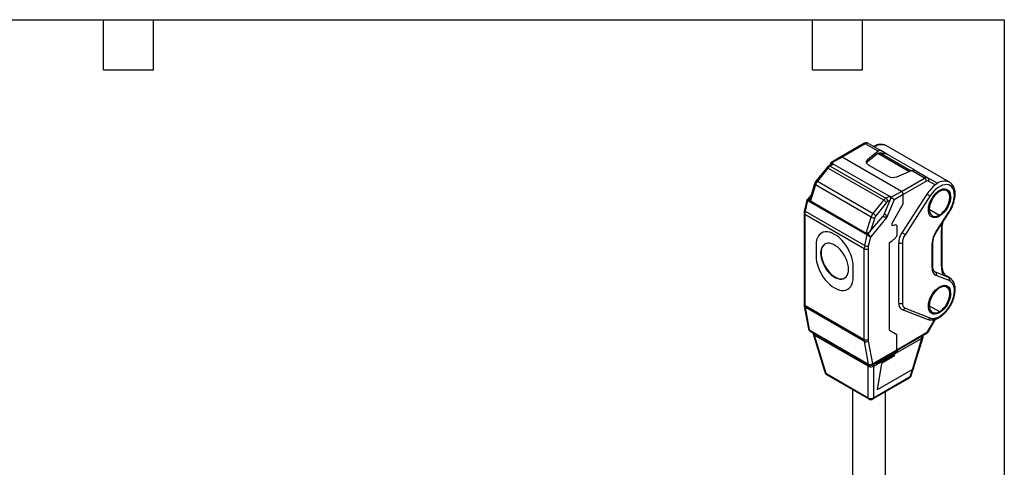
# Model space of a CAD drawing. Header units: millimetres. Extents: x 3 to 137, y 3 to 105.
# Tile 3 of 3: x 62 to 137, y 71 to 105. Entities that reach past the tile are written whole.
import ezdxf

# ---------------------------------------------------------------- set-up
doc = ezdxf.new("R2010")
doc.units = ezdxf.units.MM
doc.header["$LTSCALE"] = 0.5
doc.layers.add('TEXT', color=140, linetype='Continuous', lineweight=25)

msp = doc.modelspace()

# ---------------------------------------------------------------- linework, layer by layer
for p, q in [((125.83264, 95.34552), (124.0699, 94.32791)), ((125.93263, 95.33562), (124.16989, 94.31801)), ((126.92342, 94.76365), (125.93263, 95.33562)), ((126.18263, 95.36036), (127.13175, 94.81245)), ((126.92342, 94.76365), (126.11314, 94.10878)), ((126.89961, 94.5811), (126.11314, 93.94547)), ((129.26898, 93.21329), (126.89961, 94.5811)), ((127.63471, 94.52198), (127.07469, 94.6427)), ((127.07469, 94.6427), (129.43335, 93.28107)), ((127.63471, 94.52198), (127.13175, 94.81245)), ((132.35302, 92.40679), (127.54469, 95.18258)), ((129.75861, 93.29588), (127.63471, 94.52198)), ((123.42062, 93.78981), (123.17384, 93.64735)), ((123.30963, 93.88582), (123.22226, 93.6753)), ((123.53349, 93.78734), (123.27383, 93.63745)), ((124.0699, 94.32791), (123.31553, 93.89243)), ((123.33986, 93.74319), (123.39207, 93.86899)), ((123.39207, 93.86899), (123.36722, 93.75898)), ((124.16989, 94.31801), (123.39207, 93.86899)), ((123.39207, 93.86899), (123.53349, 93.78734)), ((123.53349, 93.78734), (127.77614, 91.33812)), ((128.69537, 91.7055), (124.16989, 94.31801)), ((126.11314, 94.10878), (126.11314, 93.94547)), ((126.16645, 93.73691), (127.68876, 92.85809)), ((123.01304, 93.50683), (122.20681, 92.50939)), ((123.09842, 93.48239), (122.29219, 92.48495)), ((127.34106, 91.03317), (123.09842, 93.48239)), ((123.27383, 93.63745), (127.51647, 91.18822)), ((128.33294, 92.82732), (129.46733, 93.29508)), ((130.45812, 92.72311), (129.46733, 93.29508)), ((129.759, 93.29577), (130.70812, 92.74786)), ((122.08184, 92.27572), (121.73323, 91.14548)), ((122.14319, 92.2068), (121.76573, 90.98301)), ((126.38583, 89.75757), (122.14319, 92.2068)), ((122.29219, 92.48495), (126.53483, 90.03573)), ((128.69537, 91.7055), (130.45812, 92.72311)), ((130.59954, 92.47816), (128.8368, 91.46056)), ((130.70812, 92.74786), (131.31167, 92.39932)), ((131.2668, 92.1943), (130.74954, 92.49301)), ((127.91756, 91.25648), (128.69537, 91.7055)), ((128.8368, 91.46056), (128.13701, 91.05658)), ((130.63496, 91.50152), (128.73583, 88.56499)), ((128.8368, 90.7677), (128.8368, 91.46056)), ((121.48334, 91.04947), (121.31099, 90.2781)), ((121.55414, 91.02414), (121.37058, 90.20259)), ((121.53503, 91.08074), (121.48589, 91.05237)), ((121.81965, 91.42567), (121.52915, 91.07734)), ((121.62431, 91.06465), (121.55414, 91.02414)), ((121.55414, 91.02414), (126.07962, 88.41164)), ((121.75759, 91.22447), (121.62431, 91.06465)), ((121.62431, 91.06465), (121.76573, 90.98301)), ((121.76573, 90.98301), (126.00837, 88.53378)), ((126.53483, 90.03573), (127.34106, 91.03317)), ((127.55265, 90.85024), (126.74641, 89.8528)), ((127.40146, 90.01302), (127.82842, 91.04171)), ((127.51647, 91.18822), (127.77614, 91.33812)), ((128.13701, 91.05658), (127.5931, 89.74609)), ((127.82842, 91.04171), (127.65789, 90.94327)), ((127.91756, 91.25648), (127.77614, 91.33812)), ((127.82842, 91.04171), (127.91756, 91.25648)), ((127.98827, 89.298), (128.8368, 90.7677)), ((130.86728, 91.34725), (128.96815, 88.41073)), ((132.36937, 91.33269), (132.43981, 91.38047)), ((132.44304, 91.29694), (132.37233, 91.25611)), ((121.28289, 90.03551), (121.28289, 83.1278)), ((125.86695, 87.34136), (121.34146, 89.95387)), ((121.34146, 89.95387), (121.34146, 83.04616)), ((121.37058, 90.20259), (125.89607, 87.59008)), ((130.81669, 90.35792), (131.59451, 89.9089)), ((131.33193, 88.65478), (132.32174, 90.18527)), ((131.35845, 88.62781), (132.34826, 90.1583)), ((126.00837, 88.53378), (126.38583, 89.75757)), ((127.5931, 89.74609), (126.32687, 88.22778)), ((126.35083, 88.6932), (127.26998, 89.79535)), ((126.65702, 89.68591), (126.35083, 88.6932)), ((127.98827, 89.09267), (127.98827, 89.298)), ((126.14979, 88.45214), (126.00837, 88.53378)), ((126.07962, 88.41164), (126.14979, 88.45214)), ((126.14979, 88.45214), (126.35083, 88.6932)), ((128.237, 89.15929), (127.98827, 89.09267)), ((128.34182, 89.06206), (128.34182, 88.38832)), ((131.73593, 86.00684), (131.73593, 88.74832)), ((131.79451, 86.08848), (131.79451, 88.82996)), ((125.89607, 87.59008), (126.07962, 88.41164)), ((126.32665, 88.22765), (126.17308, 87.54034)), ((126.32687, 88.22778), (126.32665, 88.22765)), ((127.77614, 87.82705), (127.98827, 87.94951)), ((127.77614, 81.13722), (127.77614, 87.82705)), ((128.237, 88.17006), (127.98827, 87.94951)), ((128.48324, 83.20601), (128.48324, 87.79367)), ((128.76608, 87.79367), (128.76608, 83.20601)), ((131.02883, 85.88299), (131.02883, 87.72919)), ((131.08741, 85.96464), (131.08741, 87.81083)), ((122.18999, 87.62272), (122.18999, 86.80618)), ((122.5789, 87.03076), (122.54355, 87.01035)), ((125.86695, 80.43365), (125.86695, 87.34136)), ((126.14979, 87.34136), (126.14979, 80.43365)), ((125.01842, 85.17336), (125.01842, 85.9899)), ((131.23487, 85.58907), (131.28141, 85.56659)), ((131.88189, 85.33139), (131.28141, 85.56659)), ((132.32174, 84.91968), (131.33193, 85.30737)), ((131.88189, 85.33139), (132.27123, 85.1789)), ((132.35302, 85.13958), (132.1239, 85.27185)), ((132.12832, 85.26824), (132.18253, 85.23695)), ((132.15027, 85.25441), (132.18253, 85.23695)), ((132.27123, 85.1789), (132.16196, 85.24198)), ((132.27123, 85.1789), (132.35302, 85.13958)), ((132.36937, 83.98382), (132.43981, 84.0316)), ((132.44304, 83.94807), (132.37233, 83.90725)), ((121.29637, 82.97408), (121.61514, 81.24396)), ((121.34146, 83.04616), (125.86695, 80.43365)), ((125.87967, 80.2868), (121.35419, 82.8993)), ((121.35419, 82.8993), (121.67296, 81.16919)), ((128.70083, 82.74543), (128.75379, 82.71767)), ((128.75379, 82.71767), (130.65292, 81.97383)), ((128.96815, 82.82226), (130.86728, 82.07842)), ((130.81669, 83.00905), (131.59451, 82.56003)), ((130.68741, 81.01566), (131.23538, 81.96478)), ((130.71919, 80.9973), (131.28821, 81.98288)), ((121.67296, 81.16919), (126.19844, 78.55668)), ((121.71184, 81.10699), (126.23732, 78.49448)), ((121.9607, 80.96332), (121.9607, 80.874)), ((127.77614, 81.13722), (128.34182, 80.81055)), ((128.34182, 79.66159), (130.68741, 81.01566)), ((121.96254, 80.85677), (122.8531, 77.94062)), ((122.0454, 80.76537), (122.93111, 77.8651)), ((122.04857, 80.9126), (122.04857, 80.76367)), ((126.14979, 78.39609), (122.04857, 80.76367)), ((126.19844, 78.55668), (125.87967, 80.2868)), ((126.15997, 80.31617), (126.47874, 78.58605)), ((130.25101, 80.51875), (128.2004, 79.33496)), ((128.30039, 79.57002), (130.64598, 80.92409)), ((128.34182, 79.66159), (128.34182, 80.81055)), ((129.53108, 78.15264), (130.25418, 80.52045)), ((129.61394, 78.24404), (130.33704, 80.61185)), ((130.25101, 80.51875), (130.25101, 80.69609)), ((130.33888, 80.62907), (130.33888, 80.74681)), ((126.43731, 78.49448), (128.30039, 79.57002)), ((126.47874, 78.58605), (128.34182, 79.66159)), ((128.2004, 79.41661), (128.34182, 79.49825)), ((128.34182, 79.49825), (128.42468, 79.64177)), ((128.42467, 79.64176), (128.34182, 79.49825)), ((126.57405, 78.39609), (128.2004, 79.33496)), ((126.8569, 78.64102), (128.2004, 79.41661)), ((126.93974, 78.78453), (126.8569, 78.64102)), ((128.17546, 79.18604), (127.18551, 78.61456)), ((128.17546, 79.18604), (128.2004, 79.33496)), ((128.2004, 79.33496), (128.2004, 79.41661)), ((126.14979, 78.39609), (126.14979, 78.54502)), ((126.15301, 76.00514), (126.15301, 78.3941)), ((126.57083, 78.3941), (126.57083, 76.00514)), ((126.57405, 78.57342), (126.57405, 78.39609)), ((126.69118, 78.64104), (126.8569, 78.64102)), ((127.18551, 78.61456), (126.84887, 76.60424)), ((129.53108, 78.15264), (126.84887, 76.60424)), ((129.36847, 77.62018), (129.53108, 78.15264)), ((129.44648, 77.6957), (129.61394, 78.24404)), ((122.93111, 77.8651), (126.15301, 76.00514)), ((122.99003, 77.76843), (126.21193, 75.90846)), ((126.51191, 75.90846), (129.30955, 77.5235)), ((126.57083, 76.00514), (129.36847, 77.62018)), ((124.9705, 76.62513), (124.9705, 63.82044)), ((127.4705, 63.82044), (127.4705, 76.46184))]:
    msp.add_line(p, q)
at = {"flags": 128}
for points in [[(126.16645, 93.73691), (126.11009, 93.77573), (126.06636, 93.81964), (126.03659, 93.86728), (126.02171, 93.9172), (126.02217, 93.96785), (126.03797, 94.01767), (126.0686, 94.06514), (126.11314, 94.10878)], [(126.11314, 93.94547), (126.0686, 93.90183), (126.04043, 93.85935)], [(122.08184, 92.27572), (122.0812, 92.26745), (122.08649, 92.25383), (122.09895, 92.2388), (122.1181, 92.22291), (122.14319, 92.2068)], [(132.72588, 91.41939), (132.71296, 91.6088), (132.6745, 91.77897), (132.61138, 91.92601), (132.52504, 92.04656), (132.41744, 92.13788), (132.29105, 92.19788), (132.14876, 92.22518), (131.99381, 92.21917), (131.82974, 92.17997), (131.6603, 92.10849), (131.48935, 92.00636), (131.32081, 91.87592), (131.15852, 91.72013), (131.00618, 91.54255), (130.86728, 91.34725)], [(132.44304, 91.29694), (132.43117, 91.12677), (132.39589, 90.94765), (132.3382, 90.76461), (132.2597, 90.58275), (132.16259, 90.40717), (132.04958, 90.24278), (131.92385, 90.09418), (131.7889, 89.96552), (131.64851, 89.8604), (131.50661, 89.78177), (131.36717, 89.73182), (131.2341, 89.71196), (131.1111, 89.72274), (131.00163, 89.76385), (130.90874, 89.83414), (130.83505, 89.93166), (130.78259, 90.05367), (130.75286, 90.19675), (130.74667, 90.35692), (130.76419, 90.52967), (130.80495, 90.71019), (130.8678, 90.89342), (130.95098, 91.07423), (131.05216, 91.24757), (131.16852, 91.40858), (131.29679, 91.55277), (131.43339, 91.6761), (131.5745, 91.77511), (131.71617, 91.84705), (131.85444, 91.88989), (131.98543, 91.90243), (132.10549, 91.88433), (132.21125, 91.8361), (132.29976, 91.75908), (132.36854, 91.65542), (132.41566, 91.52803), (132.43981, 91.38047)], [(131.59451, 91.70529), (131.45945, 91.61367), (131.32848, 91.49754), (131.2056, 91.36044), (131.09454, 91.20652), (130.99867, 91.04047), (130.9209, 90.86732), (130.8636, 90.69235), (130.82851, 90.52086), (130.81669, 90.35807), (130.82851, 90.20892), (130.8636, 90.07794), (130.9209, 89.96913), (130.99867, 89.88577), (131.09454, 89.83041), (131.2056, 89.80472), (131.32848, 89.80949), (131.45945, 89.84457), (131.59451, 89.9089)], [(132.36937, 91.33269), (132.34359, 91.48144), (132.29212, 91.60707), (132.21672, 91.70527), (132.12, 91.77267), (132.00525, 91.80695), (131.87642, 91.80696), (131.73793, 91.77268), (131.59451, 91.70529)], [(121.37058, 90.20259), (121.3456, 90.21913), (121.32678, 90.23626), (121.31487, 90.25332), (121.3103, 90.26966), (121.31099, 90.2781)], [(132.34826, 90.1583), (132.34841, 90.15869), (132.34577, 90.1637), (132.33676, 90.17267), (132.32174, 90.18527)], [(125.01842, 85.9899), (125.00632, 86.21005), (124.97023, 86.4404), (124.91077, 86.677), (124.82895, 86.91582), (124.72618, 87.15277), (124.60421, 87.38379), (124.46512, 87.60493), (124.31131, 87.8124), (124.1454, 88.00266), (123.97023, 88.17245), (123.7888, 88.31886), (123.60421, 88.43939), (123.41961, 88.53199), (123.23818, 88.59505), (123.06301, 88.62751), (122.8971, 88.62881), (122.74329, 88.59892), (122.60421, 88.53836), (122.48223, 88.44817), (122.37946, 88.32988), (122.29764, 88.18553), (122.23818, 88.01757), (122.20209, 87.8289), (122.18999, 87.62272)], [(128.237, 89.15929), (128.25877, 89.16287), (128.27897, 89.16156), (128.29707, 89.15542), (128.3126, 89.14461), (128.32512, 89.1294), (128.33432, 89.11022), (128.33993, 89.08757), (128.34182, 89.06206)], [(131.35845, 88.62781), (131.3586, 88.62819), (131.35595, 88.6332), (131.34695, 88.64218), (131.33193, 88.65478)], [(124.66487, 85.78574), (124.65302, 85.97512), (124.61774, 86.17396), (124.55983, 86.3778), (124.48056, 86.58209), (124.38172, 86.78227), (124.26552, 86.97387), (124.13454, 87.15261), (123.99171, 87.31449), (123.84022, 87.45589), (123.68347, 87.57367), (123.52494, 87.66519), (123.36819, 87.7284), (123.2167, 87.76189), (123.07388, 87.76491), (122.94289, 87.7374), (122.82669, 87.67998), (122.72785, 87.59391), (122.64858, 87.48114), (122.59067, 87.34416), (122.55539, 87.18606), (122.54355, 87.01035)], [(122.54355, 87.01035), (122.55539, 86.82096), (122.59067, 86.62213), (122.64858, 86.41829), (122.72785, 86.21399), (122.82669, 86.01381), (122.94289, 85.82221), (123.07388, 85.64348), (123.2167, 85.4816), (123.36819, 85.34019), (123.52494, 85.22241), (123.68347, 85.1309), (123.84022, 85.06769), (123.99171, 85.0342), (124.13454, 85.03117), (124.26552, 85.05868), (124.38172, 85.11611), (124.48056, 85.20217), (124.55983, 85.31495), (124.61774, 85.45192), (124.65302, 85.61003), (124.66487, 85.78574)], [(122.5789, 87.03076), (122.59075, 86.84137), (122.62602, 86.64254), (122.68394, 86.4387), (122.7632, 86.2344), (122.86204, 86.03422), (122.97825, 85.84262), (123.10923, 85.66389), (123.25206, 85.50201), (123.40354, 85.3606), (123.5603, 85.24282), (123.71882, 85.15131), (123.87558, 85.0881), (124.02706, 85.05461), (124.16989, 85.05158), (124.30087, 85.07909), (124.37161, 85.10953)], [(122.18999, 86.80618), (122.20209, 86.58604), (122.23818, 86.35569), (122.29764, 86.11908), (122.37946, 85.88026), (122.48223, 85.64331), (122.60421, 85.4123), (122.74329, 85.19116), (122.8971, 84.98369), (123.06301, 84.79343), (123.23818, 84.62364), (123.41961, 84.47722), (123.60421, 84.35669), (123.7888, 84.2641), (123.97023, 84.20103), (124.1454, 84.16858), (124.31131, 84.16728), (124.46512, 84.19716), (124.60421, 84.25772), (124.72618, 84.34791), (124.82895, 84.4662), (124.91077, 84.61056), (124.97023, 84.77851), (125.00632, 84.96719), (125.01842, 85.17336)], [(132.44304, 83.94807), (132.43117, 83.7779), (132.39589, 83.59879), (132.3382, 83.41574), (132.2597, 83.23388), (132.16259, 83.0583), (132.04958, 82.89391), (131.92385, 82.74531), (131.7889, 82.61665), (131.64851, 82.51153), (131.50661, 82.4329), (131.36717, 82.38296), (131.2341, 82.36309), (131.1111, 82.37387), (131.00163, 82.41498), (130.90874, 82.48528), (130.83505, 82.58279), (130.78259, 82.7048), (130.75286, 82.84789), (130.74667, 83.00805), (130.76419, 83.1808), (130.80495, 83.36132), (130.8678, 83.54455), (130.95098, 83.72536), (131.05216, 83.8987), (131.16852, 84.05972), (131.29679, 84.20391), (131.43339, 84.32723), (131.5745, 84.42625), (131.71617, 84.49818), (131.85444, 84.54102), (131.98543, 84.55357), (132.10549, 84.53547), (132.21125, 84.48723), (132.29976, 84.41021), (132.36854, 84.30655), (132.41566, 84.17916), (132.43981, 84.0316)], [(131.59451, 84.35642), (131.45945, 84.2648), (131.32848, 84.14867), (131.2056, 84.01157), (131.09454, 83.85765), (130.99867, 83.6916), (130.9209, 83.51845), (130.8636, 83.34348), (130.82851, 83.17199), (130.81669, 83.0092), (130.82851, 82.86005), (130.8636, 82.72908), (130.9209, 82.62026), (130.99867, 82.5369), (131.09454, 82.48154), (131.2056, 82.45585), (131.32848, 82.46062), (131.45945, 82.4957), (131.59451, 82.56003)], [(130.86728, 82.07842), (131.00618, 82.04349), (131.15852, 82.0418), (131.32081, 82.07339), (131.48935, 82.13753), (131.6603, 82.23277), (131.82974, 82.35693), (131.99381, 82.50716), (132.14876, 82.68005), (132.29105, 82.87165), (132.41744, 83.07757), (132.52504, 83.29311), (132.61138, 83.51336), (132.6745, 83.73328), (132.71296, 83.94785), (132.72588, 84.15218)], [(132.36937, 83.98382), (132.34359, 84.13257), (132.29212, 84.2582), (132.21672, 84.3564), (132.12, 84.4238), (132.00525, 84.45809), (131.87642, 84.45809), (131.73793, 84.42381), (131.59451, 84.35642)], [(130.68741, 81.01566), (130.7042, 81.00597), (130.71491, 80.99978), (130.71913, 80.99734), (130.71919, 80.9973)]]:
    msp.add_lwpolyline(points, dxfattribs=at)
for centre, radius, start, end in [((125.87405, 95.25384), 0.1006, 54.3824225, 114.307119), ((126.07909, 95.13119), 0.25148, 65.6860478, 125.6181727), ((127.17232, 94.35453), 0.90793, 65.7870621, 125.5174796), ((124.11131, 94.23623), 0.1006, 54.3824226, 114.307119), ((123.03089, 93.40783), 0.10059, 47.831775, 100.2203766), ((123.60922, 93.08128), 0.64946, 121.0914121, 141.8588467), ((123.21525, 93.55566), 0.1006, 54.383702, 114.2924321), ((122.95055, 91.95333), 0.84621, 141.0790424, 162.5702607), ((122.22466, 92.4104), 0.10059, 47.831775, 100.2203766), ((128.04483, 93.55403), 0.78174, 242.9037777, 291.6254509), ((130.60457, 92.51868), 0.25148, 65.6860478, 125.6181727), ((130.29249, 92.46419), 0.30736, 2.6054785, 57.3945217), ((130.68741, 92.35551), 0.15089, 65.6860478, 125.6181727), ((130.59878, 92.5993), 0.18445, 324.8149144, 53.6487566), ((131.96393, 91.51374), 0.97425, 66.5181201, 135.6888008), ((128.52975, 91.44658), 0.30736, 2.6054785, 57.3945217), ((132.91118, 90.06006), 2.69425, 127.6133139, 147.6552717), ((129.5242, 89.57662), 2.22238, 52.8184972, 60.013027), ((132.68436, 91.51102), 0.1006, 294.3760261, 354.2895074), ((127.85186, 90.63206), 0.64946, 121.0914121, 141.8588467), ((126.96436, 90.38361), 0.75089, 38.4211964, 59.8886511), ((127.35085, 90.9293), 0.30736, 2.6054785, 57.3945217), ((127.85913, 90.60957), 0.38968, 121.0914121, 141.8588467), ((130.69073, 91.32884), 1.68317, 302.4763979, 357.523602), ((130.36028, 91.51083), 2.36736, 325.9491428, 357.7863895), ((131.40237, 91.25697), 0.96996, 359.9496454, 4.4774715), ((121.37852, 90.04229), 0.09587, 184.0398205, 247.2626246), ((122.48831, 89.94567), 1.14687, 167.0547747, 179.5902403), ((127.19319, 89.5041), 0.84621, 141.0790424, 162.5702607), ((126.15812, 89.38617), 0.75089, 38.4211964, 59.8886511), ((126.61295, 90.34075), 0.85391, 320.3039246, 337.4306446), ((126.65676, 90.23388), 0.54797, 240.3681737, 270.0264377), ((127.14143, 89.53383), 0.50773, 141.0790424, 162.5702607), ((134.2907, 88.72714), 2.55486, 166.6117337, 179.5250567), ((129.96174, 87.73652), 1.4796, 145.9491428, 177.7863895), ((127.62508, 86.6401), 2.22238, 52.8184972, 60.013027), ((132.80303, 87.66061), 1.77552, 145.9491428, 177.7863895), ((131.69437, 88.84), 0.10066, 294.3864151, 354.1704185), ((123.32448, 87.10911), 0.74968, 127.1107093, 185.9989208), ((128.02877, 88.40437), 0.31346, 311.6283839, 357.0653664), ((128.62466, 88.06661), 0.3074, 242.6096722, 297.3903278), ((129.94888, 87.74795), 1.18368, 145.9491428, 177.7863895), ((130.98724, 87.8209), 0.1007, 294.3926528, 354.0990047), ((127.01379, 87.33316), 1.14687, 167.0547747, 179.5902403), ((126.00837, 87.61431), 0.3074, 242.6096722, 297.3903278), ((126.10686, 87.96775), 0.43251, 240.832048, 278.8078473), ((127.06727, 87.3348), 0.9175, 167.0547747, 179.5902403), ((131.59669, 85.8144), 0.572, 173.1120576, 242.4271614), ((130.98731, 85.97462), 0.10059, 294.3746583, 354.3052007), ((131.16551, 85.40946), 0.19525, 328.4714854, 53.5839839), ((133.18755, 85.96703), 1.45216, 178.4292316, 205.9584114), ((131.69442, 86.09846), 0.10059, 294.3746583, 354.3052007), ((132.15532, 85.02178), 0.19525, 328.4714853, 53.5839839), ((131.96873, 84.24364), 0.76266, 353.1120576, 62.4271614), ((131.40237, 83.9081), 0.96996, 359.9496454, 4.4774715), ((132.68436, 84.24381), 0.1006, 294.3761284, 354.2883342), ((128.97151, 83.15185), 0.49126, 173.6709282, 236.0225727), ((128.62466, 83.47895), 0.3074, 242.6096722, 297.3903278), ((129.14466, 83.16028), 0.38133, 173.1120576, 242.4271614), ((130.69073, 83.97997), 1.68317, 302.4763979, 357.523602), ((121.38298, 83.13778), 0.10059, 185.6947993, 245.6253417), ((121.40405, 82.99759), 0.11021, 192.2782153, 243.1008445), ((122.15341, 83.04252), 0.81195, 179.7435652, 190.1596927), ((128.80345, 82.88789), 0.1773, 253.6991608, 338.2732613), ((130.70256, 82.14407), 0.17732, 253.7444734, 338.2700485), ((121.81183, 81.2802), 0.2, 190.4395274, 240.0026883), ((121.72283, 81.26748), 0.11022, 192.3221158, 243.0988244), ((121.7577, 81.17891), 0.0853, 186.5470957, 237.4786136), ((130.59227, 81.00355), 0.09591, 304.0563508, 7.2558296), ((130.54598, 81.0973), 0.2, 299.9973117, 329.9999999), ((126.67889, 80.43002), 0.81195, 179.7435652, 190.1596927), ((126.00837, 80.7066), 0.3074, 242.6096722, 297.3903278), ((125.99628, 80.52612), 0.26622, 244.022304, 307.941627), ((126.79935, 80.43075), 0.64956, 179.7435652, 190.1596927), ((128.24473, 79.65036), 0.09774, 304.716004, 6.5961764), ((126.31505, 78.796), 0.26622, 244.022304, 307.941627), ((126.28318, 78.56641), 0.0853, 186.5470957, 237.4786136), ((126.33732, 78.66769), 0.2, 240.0026883, 299.9973117), ((126.38074, 78.57523), 0.0986, 305.0133329, 6.2988475), ((123.14002, 78.02824), 0.3, 196.9821863, 240.0026883), ((122.96789, 77.98114), 0.12173, 199.4459569, 252.4151979), ((123.06011, 77.87743), 0.12959, 185.4589815, 237.2630758), ((129.15956, 77.78332), 0.3, 299.9973117, 343.0178137), ((129.23947, 77.63251), 0.12959, 302.7369242, 354.5410185), ((129.33169, 77.73622), 0.12173, 287.5848021, 340.5540431), ((126.36192, 76.30898), 0.36873, 235.4891912, 304.5108088), ((126.28201, 76.01747), 0.12959, 185.4589815, 237.2630758), ((126.36192, 76.16828), 0.3, 240.0026883, 299.9973117), ((126.44183, 76.01747), 0.12959, 302.7369242, 354.5410185)]:
    msp.add_arc(centre, radius, start, end)
for points, knots in [([(126.18265, 95.36035), (126.15715, 95.37241), (126.10417, 95.39746), (126.0148, 95.40456), (125.92159, 95.38985), (125.86339, 95.36084), (125.83264, 95.34552)], [0, 0, 0, 0, 0.22946873, 0.47671275, 0.72356496, 1, 1, 1, 1]), ([(127.55035, 95.17912), (127.50675, 95.20158), (127.41937, 95.24659), (127.27283, 95.28009), (127.11873, 95.28822), (126.9573, 95.26927), (126.79064, 95.22113), (126.66656, 95.17226), (126.59966, 95.13236), (126.5888, 95.12589)], [0, 0, 0, 0, 0.155724, 0.31211954, 0.47006185, 0.63164709, 0.79758008, 0.96713106, 1, 1, 1, 1]), ([(126.89961, 94.5811), (126.9349, 94.60512), (126.99785, 94.64796), (127.05123, 94.64431), (127.07469, 94.6427)], [0, 0, 0, 0, 0.56065287, 1, 1, 1, 1]), ([(127.13175, 94.81245), (127.09717, 94.82239), (127.03531, 94.84019), (126.95765, 94.78707), (126.92342, 94.76365)], [0, 0, 0, 0, 0.55913914, 1, 1, 1, 1]), ([(123.39207, 93.86899), (123.37948, 93.87571), (123.35302, 93.88984), (123.32569, 93.8958), (123.31073, 93.89428), (123.31115, 93.88641), (123.31121, 93.88512)], [0, 0, 0, 0, 0.28461399, 0.59797799, 0.93389193, 1, 1, 1, 1]), ([(123.42261, 93.78689), (123.42641, 93.79035), (123.44376, 93.80621), (123.48458, 93.80771), (123.51767, 93.79393), (123.53349, 93.78734)], [0, 0, 0, 0, 0.12744931, 0.58274709, 1, 1, 1, 1]), ([(123.17384, 93.64735), (123.15482, 93.63528), (123.1041, 93.60312), (123.05127, 93.55274), (123.01943, 93.5145), (123.01304, 93.50683)], [0, 0, 0, 0, 0.324158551, 0.864328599, 1, 1, 1, 1]), ([(129.46733, 93.29508), (129.52855, 93.31333), (129.6377, 93.34585), (129.72199, 93.31105), (129.759, 93.29577)], [0, 0, 0, 0, 0.56094762, 1, 1, 1, 1]), ([(122.20681, 92.50939), (122.19317, 92.49142), (122.15507, 92.44125), (122.11166, 92.36154), (122.09017, 92.2997), (122.08184, 92.27572)], [0, 0, 0, 0, 0.25462704, 0.71094636, 1, 1, 1, 1]), ([(131.31167, 92.39932), (131.3208, 92.39286), (131.33975, 92.37944), (131.35346, 92.3541), (131.35854, 92.32694), (131.3516, 92.29036), (131.32609, 92.24403), (131.2867, 92.21099), (131.2668, 92.1943)], [0, 0, 0, 0, 0.11830841, 0.24558857, 0.37095845, 0.50002638, 0.74739926, 1, 1, 1, 1]), ([(132.78446, 91.50103), (132.7838, 91.53613), (132.78189, 91.63733), (132.76052, 91.79608), (132.7121, 91.96969), (132.63959, 92.12465), (132.54417, 92.25537), (132.44685, 92.35023), (132.37612, 92.38972), (132.35011, 92.40424)], [0, 0, 0, 0, 0.08912571, 0.2569376, 0.424676, 0.59035812, 0.75206471, 0.90882789, 1, 1, 1, 1]), ([(132.34826, 90.1583), (132.37005, 90.19294), (132.43283, 90.29273), (132.52503, 90.46533), (132.61781, 90.67547), (132.6918, 90.88887), (132.74532, 91.10188), (132.77843, 91.30793), (132.78249, 91.43796), (132.78446, 91.50103)], [0, 0, 0, 0, 0.081730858, 0.235494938, 0.38945108, 0.543679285, 0.698369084, 0.853696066, 1, 1, 1, 1]), ([(121.55414, 91.02414), (121.54171, 91.03101), (121.51535, 91.04556), (121.49209, 91.05335), (121.48115, 91.05448), (121.48355, 91.04953), (121.48362, 91.04939)], [0, 0, 0, 0, 0.294878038, 0.625376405, 0.989393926, 1, 1, 1, 1]), ([(121.62431, 91.06465), (121.61156, 91.07104), (121.58503, 91.08434), (121.55389, 91.08908), (121.54124, 91.08189), (121.53601, 91.07891)], [0, 0, 0, 0, 0.35146295, 0.73163107, 1, 1, 1, 1]), ([(121.76573, 90.98301), (121.75771, 90.98884), (121.74076, 91.00119), (121.72555, 91.03078), (121.71972, 91.0682), (121.72119, 91.10752), (121.73208, 91.13334), (121.73671, 91.14432)], [0, 0, 0, 0, 0.17009067, 0.35984025, 0.57575924, 0.81960602, 1, 1, 1, 1]), ([(127.77614, 91.33812), (127.78893, 91.32915), (127.8156, 91.31046), (127.84818, 91.26396), (127.8715, 91.2117), (127.87553, 91.17516), (127.87727, 91.15942)], [0, 0, 0, 0, 0.24561097, 0.51180947, 0.78980369, 1, 1, 1, 1]), ([(128.13701, 91.05658), (128.12361, 91.07462), (128.0963, 91.1114), (128.03274, 91.17274), (127.96887, 91.22437), (127.93403, 91.24617), (127.91756, 91.25648)], [0, 0, 0, 0, 0.2863199, 0.58369563, 0.80314117, 1, 1, 1, 1]), ([(121.31099, 90.2781), (121.30509, 90.24935), (121.28815, 90.16692), (121.28496, 90.08734), (121.28289, 90.03551)], [0, 0, 0, 0, 0.34871004, 1, 1, 1, 1]), ([(127.40146, 90.01302), (127.41054, 90.00719), (127.42924, 89.99518), (127.45876, 89.96885), (127.48871, 89.93709), (127.52611, 89.88929), (127.56729, 89.8213), (127.584, 89.7726), (127.5931, 89.74609)], [0, 0, 0, 0, 0.10161856, 0.20922459, 0.32544489, 0.45237249, 0.70183192, 1, 1, 1, 1]), ([(127.5931, 89.74609), (127.56612, 89.743), (127.51657, 89.73733), (127.43818, 89.74371), (127.37875, 89.75503), (127.33664, 89.76664), (127.29929, 89.78003), (127.27957, 89.79034), (127.26998, 89.79535)], [0, 0, 0, 0, 0.29813788, 0.54762524, 0.6745283, 0.79073962, 0.89835417, 1, 1, 1, 1]), ([(131.79451, 88.82996), (131.79502, 88.86344), (131.7965, 88.96112), (131.81477, 89.1331), (131.8436, 89.3031), (131.87234, 89.40564), (131.88063, 89.43524)], [0, 0, 0, 0, 0.17792724, 0.51907813, 0.86117033, 1, 1, 1, 1]), ([(126.35083, 88.6932), (126.32412, 88.66443), (126.27103, 88.60724), (126.18784, 88.55341), (126.12059, 88.5274), (126.07617, 88.51926), (126.03759, 88.52067), (126.01775, 88.52958), (126.00837, 88.53378)], [0, 0, 0, 0, 0.28830074, 0.57297685, 0.70002353, 0.81251954, 0.91138102, 1, 1, 1, 1]), ([(126.32687, 88.22778), (126.31935, 88.2494), (126.30379, 88.29416), (126.25377, 88.36406), (126.19904, 88.41968), (126.16574, 88.44163), (126.14979, 88.45214)], [0, 0, 0, 0, 0.27403119, 0.56736307, 0.79282034, 1, 1, 1, 1]), ([(131.08741, 87.81083), (131.08789, 87.83352), (131.0893, 87.89992), (131.10557, 88.02087), (131.14282, 88.17295), (131.19899, 88.32938), (131.27043, 88.48369), (131.32948, 88.58038), (131.35845, 88.62781)], [0, 0, 0, 0, 0.09365333, 0.27405178, 0.45579146, 0.63883962, 0.82286172, 1, 1, 1, 1]), ([(126.32665, 88.22765), (126.30946, 88.24338), (126.27484, 88.27506), (126.20273, 88.3306), (126.13258, 88.37962), (126.09648, 88.40145), (126.07962, 88.41164)], [0, 0, 0, 0, 0.29667722, 0.59775845, 0.81217599, 1, 1, 1, 1]), ([(131.23546, 85.58918), (131.21793, 85.60133), (131.18473, 85.62436), (131.14313, 85.68495), (131.11008, 85.76674), (131.09056, 85.86143), (131.08833, 85.93427), (131.08741, 85.96464)], [0, 0, 0, 0, 0.23300002, 0.4413885, 0.6389383, 0.84947228, 1, 1, 1, 1]), ([(132.15062, 85.25503), (132.14402, 85.25866), (132.1006, 85.28252), (132.03011, 85.34243), (131.94623, 85.44751), (131.87992, 85.57689), (131.8317, 85.72595), (131.80265, 85.88988), (131.79478, 86.01493), (131.79454, 86.08159), (131.79451, 86.08848)], [0, 0, 0, 0, 0.03091338, 0.20318842, 0.37207947, 0.53306738, 0.68832443, 0.84076136, 0.98353558, 1, 1, 1, 1]), ([(132.16196, 85.24198), (132.12805, 85.24984), (132.06027, 85.26555), (131.94134, 85.30945), (131.88189, 85.33139)], [0, 0, 0, 0, 0.500202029, 1, 1, 1, 1]), ([(132.18253, 85.23695), (132.17892, 85.23819), (132.17247, 85.24039), (132.16517, 85.2415), (132.16196, 85.24198)], [0, 0, 0, 0, 0.5599974, 1, 1, 1, 1]), ([(132.78446, 84.23382), (132.7838, 84.26892), (132.78189, 84.37012), (132.76052, 84.52887), (132.7121, 84.70248), (132.63958, 84.85741), (132.54422, 84.98823), (132.44448, 85.08493), (132.371, 85.12577), (132.3423, 85.14173)], [0, 0, 0, 0, 0.08830325, 0.25456656, 0.42075706, 0.58491025, 0.7451246, 0.90044115, 1, 1, 1, 1]), ([(130.65292, 81.97383), (130.6816, 81.96379), (130.75714, 81.93733), (130.8884, 81.91768), (131.04583, 81.92085), (131.20972, 81.95157), (131.37826, 82.00947), (131.54884, 82.09422), (131.71816, 82.20433), (131.88297, 82.33753), (132.04038, 82.4911), (132.18796, 82.66222), (132.3235, 82.84801), (132.44501, 83.04546), (132.55061, 83.25147), (132.6386, 83.46285), (132.70758, 83.67647), (132.75579, 83.88896), (132.78078, 84.07567), (132.7834, 84.18814), (132.78446, 84.23382)], [0, 0, 0, 0, 0.03294277, 0.08676223, 0.14127154, 0.19719615, 0.25455564, 0.3129525, 0.37186158, 0.43084486, 0.48971019, 0.54842863, 0.60702996, 0.66556931, 0.72411208, 0.78271325, 0.84143649, 0.90035342, 0.9595275, 1, 1, 1, 1]), ([(121.28289, 83.1278), (121.28349, 83.10001), (121.28464, 83.04748), (121.29262, 82.99758), (121.29637, 82.97408)], [0, 0, 0, 0, 0.529083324, 1, 1, 1, 1]), ([(121.96578, 80.87761), (121.96419, 80.87198), (121.95685, 80.84589), (121.98481, 80.80423), (122.0257, 80.77801), (122.0454, 80.76537)], [0, 0, 0, 0, 0.12482015, 0.57837241, 1, 1, 1, 1]), ([(122.04857, 80.76367), (122.04797, 80.76401), (122.04691, 80.76461), (122.04586, 80.76514), (122.0454, 80.76537)], [0, 0, 0, 0, 0.55952363, 1, 1, 1, 1]), ([(130.25418, 80.52045), (130.25359, 80.52015), (130.25254, 80.51962), (130.25148, 80.51902), (130.25101, 80.51875)], [0, 0, 0, 0, 0.560422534, 1, 1, 1, 1]), ([(130.25418, 80.52045), (130.28079, 80.53707), (130.32989, 80.56773), (130.33257, 80.6128), (130.3338, 80.63345)], [0, 0, 0, 0, 0.54196899, 1, 1, 1, 1]), ([(126.15301, 78.3941), (126.15241, 78.39449), (126.15133, 78.39519), (126.15026, 78.39581), (126.14979, 78.39609)], [0, 0, 0, 0, 0.56042253, 1, 1, 1, 1]), ([(126.57083, 78.3941), (126.53734, 78.37688), (126.46782, 78.34114), (126.34181, 78.33216), (126.23111, 78.35167), (126.1784, 78.3803), (126.15301, 78.3941)], [0, 0, 0, 0, 0.270878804, 0.562239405, 0.789103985, 1, 1, 1, 1]), ([(126.57405, 78.39609), (126.57346, 78.39574), (126.57239, 78.39511), (126.57131, 78.39441), (126.57083, 78.3941)], [0, 0, 0, 0, 0.55952363, 1, 1, 1, 1]), ([(129.61112, 78.24482), (129.60541, 78.22881), (129.593, 78.1941), (129.55276, 78.16716), (129.53108, 78.15264)], [0, 0, 0, 0, 0.46097037, 1, 1, 1, 1])]:
    msp.add_open_spline(points, degree=3, knots=knots)
at = {"layer": 'TEXT'}
for p, q in [((3.175, 104.775), (136.525, 104.775)), ((67.945, 100.965), (67.945, 104.775)), ((71.755, 100.965), (71.755, 104.775)), ((121.92, 100.965), (121.92, 104.775)), ((125.73, 100.965), (125.73, 104.775)), ((136.525, 104.775), (136.525, 3.175)), ((67.945, 100.965), (71.755, 100.965)), ((121.92, 100.965), (125.73, 100.965))]:
    msp.add_line(p, q, dxfattribs=at)

doc.saveas('drawing.dxf')
